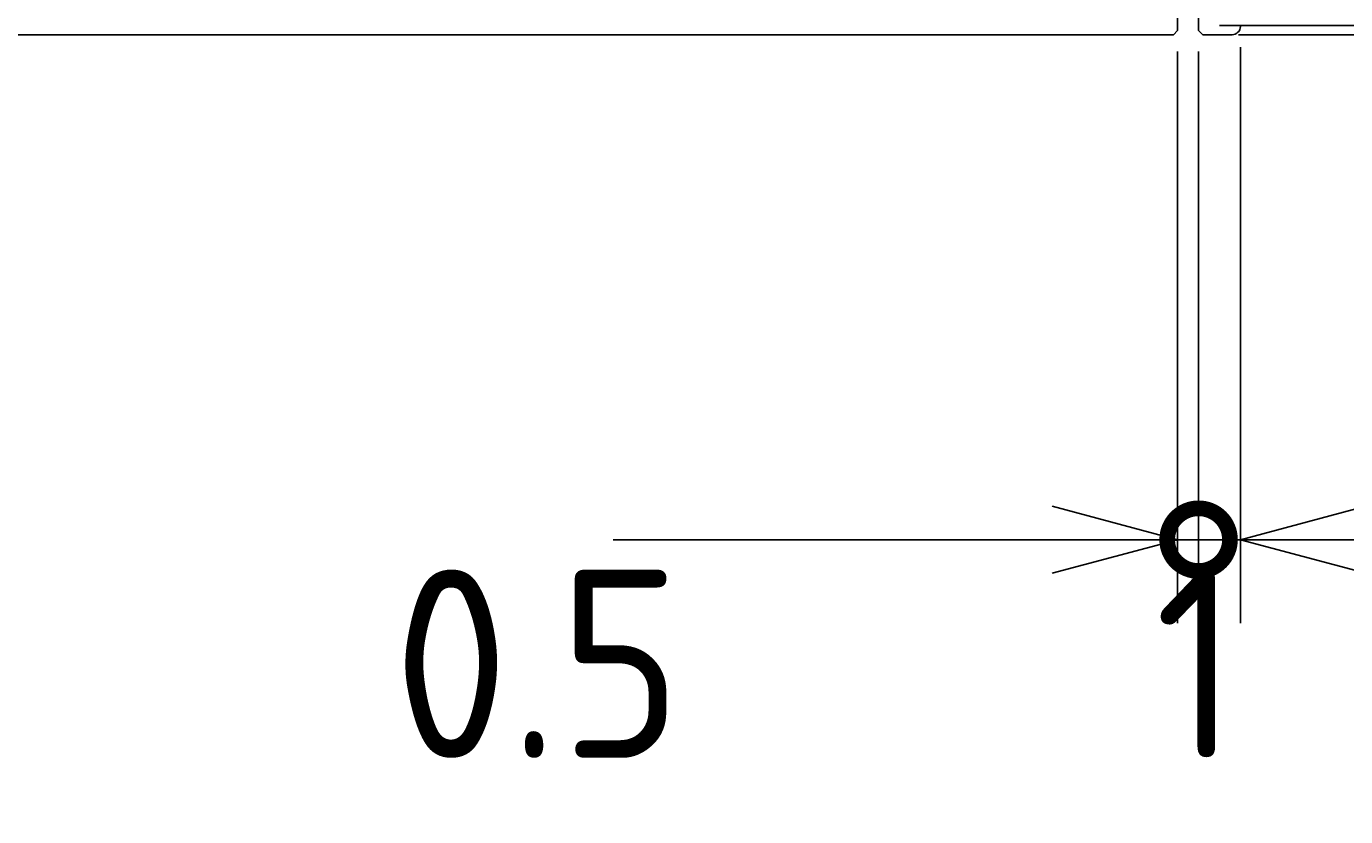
# Model space of a CAD drawing. Extents: x 65 to 270, y 98 to 171.
# Tile 7 of 10: x 219 to 251, y 105 to 124. Entities that reach past the tile are written whole.
import ezdxf

# ---------------------------------------------------------------- set-up
doc = ezdxf.new("R2010")
doc.units = 0
doc.header["$LTSCALE"] = 0.2
doc.layers.get('0').update_dxf_attribs({"linetype": 'CONTINUOUS'})
doc.layers.get('DEFPOINTS').update_dxf_attribs({"linetype": 'CONTINUOUS'})
doc.layers.add('18-0-CON', color=3, linetype='CONTINUOUS')
doc.layers.add('35-0-CON', color=7, linetype='CONTINUOUS')
doc.styles.get("Standard").update_dxf_attribs({"font": 'isocp.shx', "bigfont": 'bigfont.shx'})
doc.dimstyles.get("Standard").update_dxf_attribs({"dimtxt": 0.18, "dimasz": 0.18, "dimexe": 0.18, "dimexo": 0.0625, "dimgap": 0.09, "dimtad": 0, "dimtih": 1, "dimtoh": 1, "dimzin": 0, "dimcen": 0.09, "dimazin": 3, "dimtfac": 1, "dimtofl": 0, "dimtmove": 0, "dimatfit": 3})

# ---------------------------------------------------------------- blocks, each defined once
blk = doc.blocks.new('_OPEN30')
at = {"color": 0, "linetype": 'BYBLOCK'}
for p, q in [((-1, 0.268), (0, 0)), ((0, 0), (-1, -0.268)), ((0, 0), (-1, 0))]:
    blk.add_line(p, q, dxfattribs=at)
blk = doc.blocks.new('*D349')
at = {"layer": '18-0-CON', "color": 161}
for p, q in [((258.976, 129.025), (258.976, 139.145)), ((247.5, 126.025), (260.976, 126.025)), ((258.976, 123.975), (258.976, 126.025)), ((247.5, 123.975), (260.976, 123.975)), ((258.976, 120.975), (258.976, 117.975))]:
    blk.add_line(p, q, dxfattribs=at)
at = {"layer": 'DEFPOINTS', "color": 0}
for p in [(247, 126.025), (258.976, 126.025), (247, 123.975)]:
    blk.add_point(p, dxfattribs=at)
at = {"layer": '18-0-CON', "color": 161, "xscale": 3, "yscale": 3, "zscale": 3}
for p, rotation in [((258.976, 126.025), 270), ((258.976, 123.975), 90)]:
    blk.add_blockref('_OPEN30', p, dxfattribs=dict(at, rotation=rotation))
at = {"layer": '18-0-CON', "color": 161}
blk.add_text('%%C2', height=4.5, dxfattribs=at).set_placement((247.226, 127.62))
blk = doc.blocks.new('*D350')
at = {"layer": '18-0-CON', "color": 161}
for p, q in [((268.35, 129.25), (268.35, 143.787)), ((247.95, 126.25), (270.35, 126.25)), ((268.35, 123.751), (268.35, 126.25)), ((247.95, 123.751), (270.35, 123.751)), ((268.35, 120.751), (268.35, 117.751))]:
    blk.add_line(p, q, dxfattribs=at)
at = {"layer": 'DEFPOINTS', "color": 0}
for p in [(247.45, 126.25), (268.35, 126.25), (247.45, 123.751)]:
    blk.add_point(p, dxfattribs=at)
at = {"layer": '18-0-CON', "color": 161, "xscale": 3, "yscale": 3, "zscale": 3}
for p, rotation in [((268.35, 126.25), 270), ((268.35, 123.751), 90)]:
    blk.add_blockref('_OPEN30', p, dxfattribs=dict(at, rotation=rotation))
at = {"layer": '18-0-CON', "color": 161}
blk.add_text('%%C2.5', height=4.5, dxfattribs=at).set_placement((256.6, 130.054))
blk = doc.blocks.new('*D351')
at = {"layer": '18-0-CON', "color": 161}
for p, q in [((247, 123.351), (247, 109.68)), ((248, 123.451), (248, 109.68)), ((247, 111.68), (244, 111.68)), ((247, 111.68), (248, 111.68)), ((251, 111.68), (255.9, 111.68))]:
    blk.add_line(p, q, dxfattribs=at)
at = {"layer": 'DEFPOINTS', "color": 0}
for p in [(248, 123.951), (247, 123.851), (248, 111.68)]:
    blk.add_point(p, dxfattribs=at)
at = {"layer": '18-0-CON', "color": 161, "xscale": 3, "yscale": 3, "zscale": 3, "rotation": 180}
blk.add_blockref('_OPEN30', (248, 111.68), dxfattribs=at)
at = {"layer": '18-0-CON', "color": 161}
blk.add_text('1', height=4.5, dxfattribs=at).set_placement((245.95, 106.465))
blk = doc.blocks.new('_NONE')
blk = doc.blocks.new('_DOTSMALL')
at = {"color": 0, "linetype": 'BYBLOCK', "const_width": 0.5}
blk.add_lwpolyline([(-0.0625, 0, 1), (0.0625, 0, 1)], format="xyb", close=True, dxfattribs=at)
blk = doc.blocks.new('*D352')
at = {"layer": '18-0-CON', "color": 161}
for p, q in [((246.5, 123.351), (246.5, 109.68)), ((247, 123.351), (247, 109.68)), ((243.5, 111.68), (233.01, 111.68)), ((247, 111.68), (246.5, 111.68)), ((247, 111.68), (250, 111.68))]:
    blk.add_line(p, q, dxfattribs=at)
at = {"layer": 'DEFPOINTS', "color": 0}
for p in [(246.5, 123.851), (247, 123.851), (246.5, 111.68)]:
    blk.add_point(p, dxfattribs=at)
at = {"layer": '18-0-CON', "color": 161, "xscale": 3, "yscale": 3, "zscale": 3, "rotation": 180}
blk.add_blockref('_DOTSMALL', (247, 111.68), dxfattribs=at)
at = {"layer": '18-0-CON', "color": 161, "xscale": 3, "yscale": 3, "zscale": 3}
blk.add_blockref('_OPEN30', (246.5, 111.68), dxfattribs=at)
at = {"layer": '18-0-CON', "color": 161}
blk.add_text('0.5', height=4.5, dxfattribs=at).set_placement((227.755, 106.465))

msp = doc.modelspace()

# ---------------------------------------------------------------- linework, layer by layer
at = {"layer": '35-0-CON'}
for p, q in [((246.50005, 123.85088), (246.50002, 126.15036)), ((247.00005, 126.15037), (247.00005, 123.85089)), ((193.00005, 123.75048), (246.40005, 123.75088)), ((246.50005, 123.85088), (246.40005, 123.75088)), ((247.00005, 123.85089), (247.10005, 123.75089)), ((247.10005, 123.75089), (247.80005, 123.7509))]:
    msp.add_line(p, q, dxfattribs=at)
msp.add_arc((247.80005, 123.9509), 0.2, 270.00069, 0.00069, dxfattribs=at)

# ---------------------------------------------------------------- dimensions: what is measured, and where the dimension line sits
at = {"layer": '18-0-CON'}
for base, p1, p2, override, picture, middle in [((268.35041, 126.25037), (247.45005, 123.75089), (247.45002, 126.25037), {"dimscale": 1, "dimdec": 1, "dimpost": '%%C<>', "dimblk": 'OPEN30', "dimtol": 0, "dimtp": 0.1, "dimtm": 0, "dimtdec": 4, "dimtmove": 0, "dimtzin": 0}, '*D350', (265.59997, 138.01857)), ((258.97596, 126.02498), (247.00005, 123.97497), (247, 126.02498), {"dimscale": 1, "dimdec": 0, "dimpost": '%%C<>', "dimblk": 'OPEN30', "dimtol": 0, "dimtp": 0.1, "dimtm": 0, "dimtdec": 4, "dimtmove": 0, "dimtzin": 0}, '*D349', (256.22551, 135.58512))]:
    dim = msp.add_linear_dim(base=base, p1=p1, p2=p2, angle=90, dimstyle='Standard', override=override, dxfattribs=at)
    dim.commit()
    dim.dimension.update_dxf_attribs({"geometry": picture, "text_midpoint": middle})
for base, p2, override, picture, middle in [((248.00005, 111.6802), (248.00005, 123.9509), {"dimscale": 1, "dimdec": 4, "dimblk1": 'NONE', "dimblk2": 'OPEN30', "dimsah": 1, "dimtol": 0, "dimtp": 0.1, "dimtm": 0, "dimtdec": 4, "dimtmove": 0, "dimtzin": 0}, '*D351', (254.95005, 114.4302)), ((246.50005, 111.6802), (246.50005, 123.85089), {"dimscale": 1, "dimdec": 4, "dimblk1": 'DOTSMALL', "dimblk2": 'OPEN30', "dimsah": 1, "dimtol": 0, "dimtp": 0.1, "dimtm": 0, "dimtdec": 4, "dimtmove": 0, "dimtzin": 0}, '*D352', (236.75508, 114.4302))]:
    dim = msp.add_linear_dim(base=base, p1=(247.00005, 123.85089), p2=p2, dimstyle='Standard', override=override, dxfattribs=at)
    dim.commit()
    dim.dimension.update_dxf_attribs({"geometry": picture, "text_midpoint": middle})

doc.saveas('drawing.dxf')
